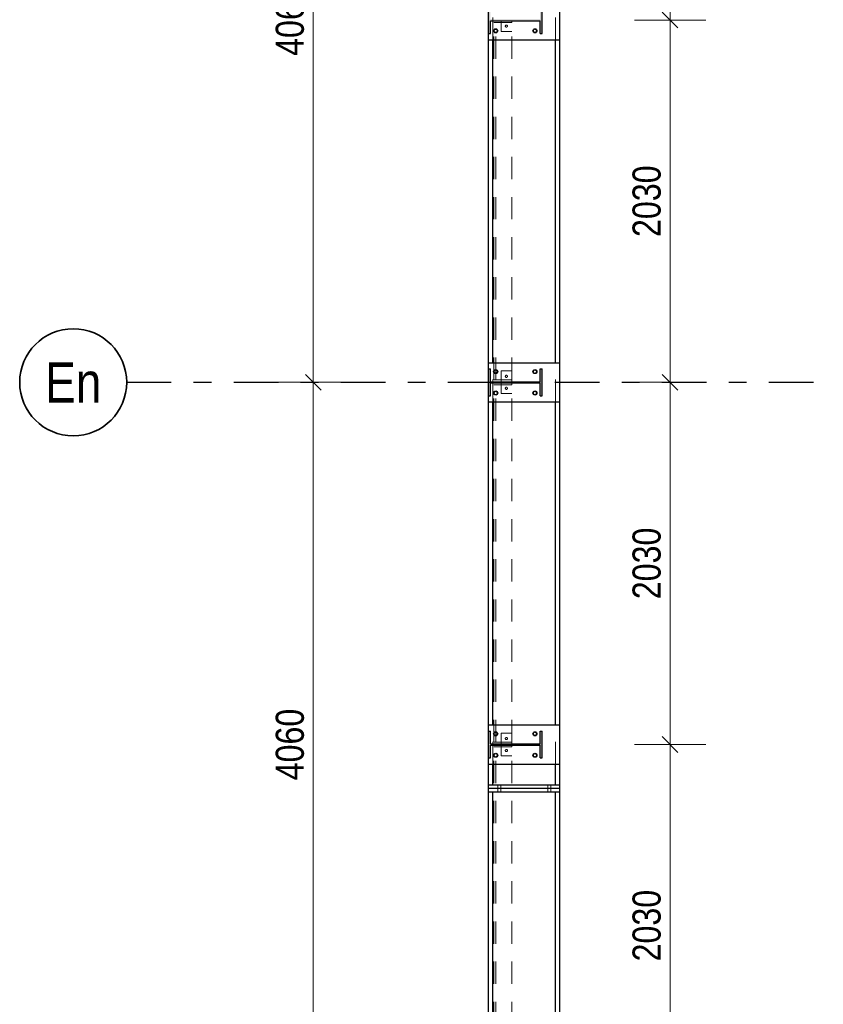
# Model space of a CAD drawing. Header units: millimetres. Extents: x -39 to 84, y 0 to 66.
# Tile 14 of 92: x -9.13 to -4.62, y 23.09 to 28.61. Entities that reach past the tile are written whole.
import ezdxf
from ezdxf.enums import TextEntityAlignment as Align

# ---------------------------------------------------------------- set-up
doc = ezdxf.new("R2010")
doc.units = ezdxf.units.MM
doc.linetypes.add('DASHDOT', pattern=[1, 0.5, -0.25, 0, -0.25])
doc.linetypes.add('HIDDEN', pattern=[0.375, 0.25, -0.125])
for name, color, linetype, lineweight in [('01_Neubau Raumschraffuren', 7, 'Continuous', 20), ('2D-NovaObj-A_Wanddurchbruch', 7, 'Continuous', 20), ('Achsen', 7, 'Continuous', 20), ('Geschnittene Kanten', 7, 'Continuous', 20), ('Schraffuren', 7, 'Continuous', 20)]:
    doc.layers.add(name, color=color, linetype=linetype, lineweight=lineweight)
doc.styles.add('Arial Narrow', font='ARIALN.TTF')
doc.dimstyles.new('Arch_Strakon_dimstyle', dxfattribs={"dimtxt": 15.75, "dimasz": 1, "dimexe": 1.25, "dimexo": 0.0625, "dimgap": 1, "dimtad": 0, "dimdec": 5, "dimzin": 12, "dimdsep": 46, "dimtxsty": 'Arial Narrow', "dimblk": 'Arrowhead_Tick', "dimsah": 1, "dimcen": 0, "dimse1": 1, "dimse2": 1, "dimclrd": 6, "dimclrt": 2, "dimazin": 0, "dimtfac": 1, "dimtdec": 4, "dimtmove": 0, "dimatfit": 3, "dimldrblk": 'NONE', "dimfxl": 1, "dimtvp": 1, "dimtolj": 1, "dimtzin": 0, "dimlwd": 13, "dimarcsym": 2})

# ---------------------------------------------------------------- blocks, each defined once
blk = doc.blocks.new('Arrowhead_Tick')
at = {"color": 0, "linetype": 'Continuous', "lineweight": -2}
for p, q in [((0, 20), (0, -10)), ((-1, 0), (0, 0)), ((10, 0), (0, 0))]:
    blk.add_line(p, q, dxfattribs=at)
at = {"color": 2, "linetype": 'Continuous', "lineweight": 35}
blk.add_line((4.42, 4.42), (-4.42, -4.42), dxfattribs=at)
blk = doc.blocks.new('*D77')
at = {"layer": '2D-NovaObj-A_Wanddurchbruch', "color": 6, "linetype": 'Continuous', "lineweight": 13}
blk.add_line((-7.4836, 22.5259), (-7.4836, 26.5659), dxfattribs=at)
at = {"layer": 'Defpoints', "color": 0}
for p in [(-8.5291, 26.5759), (-7.4836, 26.5759), (-8.5291, 22.5159)]:
    blk.add_point(p, dxfattribs=at)
at = {"layer": '2D-NovaObj-A_Wanddurchbruch', "color": 6, "lineweight": 13, "xscale": 0.01, "yscale": 0.01, "zscale": 0.01}
for p, rotation in [((-7.4836, 26.5759), 90), ((-7.4836, 22.5159), 270)]:
    blk.add_blockref('Arrowhead_Tick', p, dxfattribs=dict(at, rotation=rotation))
at = {"layer": '2D-NovaObj-A_Wanddurchbruch', "color": 2, "lineweight": 35, "insert": (-7.614, 24.5459), "char_height": 0.1575, "attachment_point": 5, "rotation": 90, "style": 'Arial Narrow'}
blk.add_mtext('\\A1;4060', dxfattribs=at)
blk = doc.blocks.new('_None')
blk = doc.blocks.new('*D78')
at = {"layer": '2D-NovaObj-A_Wanddurchbruch', "color": 6, "linetype": 'Continuous', "lineweight": 13}
blk.add_line((-7.4836, 26.5859), (-7.4836, 30.6259), dxfattribs=at)
at = {"layer": 'Defpoints', "color": 0}
for p in [(-8.5291, 30.6359), (-7.4836, 30.6359), (-8.5291, 26.5759)]:
    blk.add_point(p, dxfattribs=at)
at = {"layer": '2D-NovaObj-A_Wanddurchbruch', "color": 6, "lineweight": 13, "xscale": 0.01, "yscale": 0.01, "zscale": 0.01}
for p, rotation in [((-7.4836, 30.6359), 90), ((-7.4836, 26.5759), 270)]:
    blk.add_blockref('Arrowhead_Tick', p, dxfattribs=dict(at, rotation=rotation))
at = {"layer": '2D-NovaObj-A_Wanddurchbruch', "color": 2, "lineweight": 35, "insert": (-7.614, 28.6059), "char_height": 0.1575, "attachment_point": 5, "rotation": 90, "style": 'Arial Narrow'}
blk.add_mtext('\\A1;4060', dxfattribs=at)
blk = doc.blocks.new('*D91')
at = {"layer": '2D-NovaObj-A_Wanddurchbruch', "color": 6, "linetype": 'Continuous', "lineweight": 13}
blk.add_line((-5.4836, 22.5259), (-5.4836, 24.5359), dxfattribs=at)
at = {"layer": 'Defpoints', "color": 0}
for p in [(-6.201, 24.5459), (-5.4836, 24.5459), (-6.201, 22.5159)]:
    blk.add_point(p, dxfattribs=at)
at = {"layer": '2D-NovaObj-A_Wanddurchbruch', "color": 6, "lineweight": 13, "xscale": 0.01, "yscale": 0.01, "zscale": 0.01}
for p, rotation in [((-5.4836, 24.5459), 90), ((-5.4836, 22.5159), 270)]:
    blk.add_blockref('Arrowhead_Tick', p, dxfattribs=dict(at, rotation=rotation))
at = {"layer": '2D-NovaObj-A_Wanddurchbruch', "color": 2, "lineweight": 35, "insert": (-5.614, 23.5309), "char_height": 0.1575, "attachment_point": 5, "rotation": 90, "style": 'Arial Narrow'}
blk.add_mtext('\\A1;2030', dxfattribs=at)
blk = doc.blocks.new('*D92')
at = {"layer": '2D-NovaObj-A_Wanddurchbruch', "color": 6, "linetype": 'Continuous', "lineweight": 13}
blk.add_line((-5.4836, 24.5559), (-5.4836, 26.5659), dxfattribs=at)
at = {"layer": 'Defpoints', "color": 0}
for p in [(-6.201, 26.5759), (-5.4836, 26.5759), (-6.201, 24.5459)]:
    blk.add_point(p, dxfattribs=at)
at = {"layer": '2D-NovaObj-A_Wanddurchbruch', "color": 6, "lineweight": 13, "xscale": 0.01, "yscale": 0.01, "zscale": 0.01}
for p, rotation in [((-5.4836, 26.5759), 90), ((-5.4836, 24.5459), 270)]:
    blk.add_blockref('Arrowhead_Tick', p, dxfattribs=dict(at, rotation=rotation))
at = {"layer": '2D-NovaObj-A_Wanddurchbruch', "color": 2, "lineweight": 35, "insert": (-5.614, 25.5609), "char_height": 0.1575, "attachment_point": 5, "rotation": 90, "style": 'Arial Narrow'}
blk.add_mtext('\\A1;2030', dxfattribs=at)
blk = doc.blocks.new('*D93')
at = {"layer": '2D-NovaObj-A_Wanddurchbruch', "color": 6, "linetype": 'Continuous', "lineweight": 13}
blk.add_line((-5.4836, 26.5859), (-5.4836, 28.5959), dxfattribs=at)
at = {"layer": 'Defpoints', "color": 0}
for p in [(-6.201, 28.6059), (-5.4836, 28.6059), (-6.201, 26.5759)]:
    blk.add_point(p, dxfattribs=at)
at = {"layer": '2D-NovaObj-A_Wanddurchbruch', "color": 6, "lineweight": 13, "xscale": 0.01, "yscale": 0.01, "zscale": 0.01}
for p, rotation in [((-5.4836, 28.6059), 90), ((-5.4836, 26.5759), 270)]:
    blk.add_blockref('Arrowhead_Tick', p, dxfattribs=dict(at, rotation=rotation))
at = {"layer": '2D-NovaObj-A_Wanddurchbruch', "color": 2, "lineweight": 35, "insert": (-5.614, 27.5909), "char_height": 0.1575, "attachment_point": 5, "rotation": 90, "style": 'Arial Narrow'}
blk.add_mtext('\\A1;2030', dxfattribs=at)
blk = doc.blocks.new('*D94')
at = {"layer": '2D-NovaObj-A_Wanddurchbruch', "color": 6, "linetype": 'Continuous', "lineweight": 13}
blk.add_line((-5.4836, 28.6159), (-5.4836, 30.6259), dxfattribs=at)
at = {"layer": 'Defpoints', "color": 0}
for p in [(-5.9771, 30.6359), (-5.4836, 30.6359), (-6.201, 28.6059)]:
    blk.add_point(p, dxfattribs=at)
at = {"layer": '2D-NovaObj-A_Wanddurchbruch', "color": 6, "lineweight": 13, "xscale": 0.01, "yscale": 0.01, "zscale": 0.01}
for p, rotation in [((-5.4836, 30.6359), 90), ((-5.4836, 28.6059), 270)]:
    blk.add_blockref('Arrowhead_Tick', p, dxfattribs=dict(at, rotation=rotation))
at = {"layer": '2D-NovaObj-A_Wanddurchbruch', "color": 2, "lineweight": 35, "insert": (-5.614, 29.6209), "char_height": 0.1575, "attachment_point": 5, "rotation": 90, "style": 'Arial Narrow'}
blk.add_mtext('\\A1;2030', dxfattribs=at)

msp = doc.modelspace()

# ---------------------------------------------------------------- hatches: boundary and pattern name
at = {"layer": 'Schraffuren', "lineweight": 13, "true_color": 0x4682b4}
for points in [[(-6.2116718, 28.5308999), (-6.2009718, 28.5308999), (-6.2009718, 28.6808999), (-6.2116718, 28.6808999), (-6.2116718, 28.6094499), (-6.4902718, 28.6094499), (-6.4902718, 28.6808999), (-6.5009718, 28.6808999), (-6.5009718, 28.5308999), (-6.4902718, 28.5308999), (-6.4902718, 28.6023499), (-6.2116718, 28.6023499)], [(-6.2116718, 26.5008999), (-6.2009718, 26.5008999), (-6.2009718, 26.6508999), (-6.2116718, 26.6508999), (-6.2116718, 26.5794499), (-6.4902718, 26.5794499), (-6.4902718, 26.6508999), (-6.5009718, 26.6508999), (-6.5009718, 26.5008999), (-6.4902718, 26.5008999), (-6.4902718, 26.5723499), (-6.2116718, 26.5723499)], [(-6.2116718, 24.4708999), (-6.2009718, 24.4708999), (-6.2009718, 24.6208999), (-6.2116718, 24.6208999), (-6.2116718, 24.5494499), (-6.4902718, 24.5494499), (-6.4902718, 24.6208999), (-6.5009718, 24.6208999), (-6.5009718, 24.4708999), (-6.4902718, 24.4708999), (-6.4902718, 24.5423499), (-6.2116718, 24.5423499)]]:
    msp.add_hatch(color=145, dxfattribs=at).paths.add_polyline_path(points)

# ---------------------------------------------------------------- linework, layer by layer
at = {"color": 3, "linetype": 'Continuous', "lineweight": 25}
for p, q in [((-6.1009718, 28.4958999), (-6.1009718, 28.7158999)), ((-6.5009718, 28.4958999), (-6.5009718, 28.5308999)), ((-6.5009718, 26.6858999), (-6.5009718, 28.4958999)), ((-6.5009718, 28.4958999), (-6.1009718, 28.4958999)), ((-6.4769718, 26.6858999), (-6.4769718, 28.4958999)), ((-6.1249718, 26.6858999), (-6.1249718, 28.4958999)), ((-6.1009718, 26.6858999), (-6.1009718, 28.4958999)), ((-6.5009718, 26.6508999), (-6.5009718, 26.6858999)), ((-6.5009718, 26.6858999), (-6.1009718, 26.6858999)), ((-6.1009718, 26.4658999), (-6.1009718, 26.6858999)), ((-6.5009718, 26.4658999), (-6.5009718, 26.5008999)), ((-6.5009718, 24.6558999), (-6.5009718, 26.4658999)), ((-6.5009718, 26.4658999), (-6.1009718, 26.4658999)), ((-6.4769718, 24.6558999), (-6.4769718, 26.4658999)), ((-6.1249718, 24.6558999), (-6.1249718, 26.4658999)), ((-6.1009718, 24.6558999), (-6.1009718, 26.4658999)), ((-6.5009718, 24.6208999), (-6.5009718, 24.6558999)), ((-6.5009718, 24.6558999), (-6.1009718, 24.6558999)), ((-6.1009718, 24.4358999), (-6.1009718, 24.6558999)), ((-6.5009718, 24.4358999), (-6.5009718, 24.4708999)), ((-6.5009718, 24.3208999), (-6.5009718, 24.4358999)), ((-6.5009718, 24.4358999), (-6.1009718, 24.4358999)), ((-6.4769718, 24.3208999), (-6.4769718, 24.4358999)), ((-6.1249718, 24.3208999), (-6.1249718, 24.4358999)), ((-6.1009718, 24.3208999), (-6.1009718, 24.4358999)), ((-6.5009718, 24.3008999), (-6.5009718, 24.3208999)), ((-6.5009718, 24.3208999), (-6.4769718, 24.3208999)), ((-6.5009718, 24.2808999), (-6.5009718, 24.3008999)), ((-6.5009718, 24.3008999), (-6.1009707, 24.3008999)), ((-6.5009718, 22.6258999), (-6.5009718, 24.2808999)), ((-6.5009718, 24.2808999), (-6.4769718, 24.2808999)), ((-6.4769718, 24.3208999), (-6.1249718, 24.3208999)), ((-6.4769718, 22.6258999), (-6.4769718, 24.2808999)), ((-6.4769718, 24.2808999), (-6.1249718, 24.2808999)), ((-6.1249718, 24.3208999), (-6.1009718, 24.3208999)), ((-6.1249718, 22.6258999), (-6.1249718, 24.2808999)), ((-6.1249718, 24.2808999), (-6.1009718, 24.2808999)), ((-6.1009718, 24.3008999), (-6.1009718, 24.3208999)), ((-6.1009718, 24.2808999), (-6.1009718, 24.3008999)), ((-6.1009718, 22.6258999), (-6.1009718, 24.2808999))]:
    msp.add_line(p, q, dxfattribs=at)
at = {"color": 3, "linetype": 'DASHDOT', "lineweight": 25, "ltscale": 0.5}
msp.add_line((-8.5291243, 26.5758999), (-4.6243362, 26.5758999), dxfattribs=at)
at = {"color": 3, "linetype": 'Continuous', "lineweight": 25}
for centre in [(-6.4609718, 28.5458999), (-6.2409718, 28.5458999), (-6.4609718, 26.6358999), (-6.2409718, 26.6358999), (-6.4609718, 26.5158999), (-6.2409718, 26.5158999), (-6.4609718, 24.6058999), (-6.2409718, 24.6058999), (-6.4609718, 24.4858999), (-6.2409718, 24.4858999)]:
    msp.add_circle(centre, 0.0115, dxfattribs=at)
at = {"layer": '01_Neubau Raumschraffuren', "color": 6, "linetype": 'HIDDEN', "lineweight": 13, "ltscale": 0.5}
for p, q in [((-6.4769718, 28.4958999), (-6.4769718, 28.7158999)), ((-6.1249718, 28.4958999), (-6.1249718, 28.7158999)), ((-6.4709718, 26.5894499), (-6.4709718, 28.5923499)), ((-6.4709718, 28.5923499), (-6.4599718, 28.5923499)), ((-6.4599718, 26.5894499), (-6.4599718, 28.5923499)), ((-6.4599718, 28.5923499), (-6.3709718, 28.5923499)), ((-6.4309718, 28.5423499), (-6.4309718, 28.6023499)), ((-6.3709718, 28.5923499), (-6.3709718, 28.6023499)), ((-6.3709718, 26.5894499), (-6.3709718, 28.5923499)), ((-6.4309718, 28.5423499), (-6.3709718, 28.5423499)), ((-6.4032734, 28.577891), (-6.4032731, 28.5778909)), ((-6.3986702, 28.566809), (-6.39867, 28.5668089)), ((-6.3954308, 28.5746516), (-6.3954305, 28.5746515)), ((-6.4769718, 26.4658999), (-6.4769718, 26.6858999)), ((-6.1249718, 26.4658999), (-6.1249718, 26.6858999)), ((-6.4309718, 26.5794499), (-6.4309718, 26.6394499)), ((-6.4309718, 26.6394499), (-6.3709718, 26.6394499)), ((-6.3986702, 26.6149908), (-6.39867, 26.6149909)), ((-6.4709718, 26.5894499), (-6.4599718, 26.5894499)), ((-6.4709718, 24.5594499), (-6.4709718, 26.5623499)), ((-6.4709718, 26.5623499), (-6.4599718, 26.5623499)), ((-6.4599718, 26.5894499), (-6.3709718, 26.5894499)), ((-6.4599718, 24.5594499), (-6.4599718, 26.5623499)), ((-6.4599718, 26.5623499), (-6.3709718, 26.5623499)), ((-6.4309718, 26.5123499), (-6.4309718, 26.5723499)), ((-6.3954308, 26.5446516), (-6.3954305, 26.5446515)), ((-6.3709718, 26.5794499), (-6.3709718, 26.5894499)), ((-6.3709718, 26.5623499), (-6.3709718, 26.5723499)), ((-6.3709718, 24.5594499), (-6.3709718, 26.5623499)), ((-6.4309718, 26.5123499), (-6.3709718, 26.5123499)), ((-6.4065128, 26.5400484), (-6.4065125, 26.5400483)), ((-6.4769718, 24.4358999), (-6.4769718, 24.6558999)), ((-6.1249718, 24.4358999), (-6.1249718, 24.6558999)), ((-6.4709718, 24.5594499), (-6.4599718, 24.5594499)), ((-6.4599718, 24.5594499), (-6.3709718, 24.5594499)), ((-6.4309718, 24.5494499), (-6.4309718, 24.6094499)), ((-6.4309718, 24.6094499), (-6.3709718, 24.6094499)), ((-6.3709718, 24.5494499), (-6.3709718, 24.5594499)), ((-6.4709718, 22.5294499), (-6.4709718, 24.5323499)), ((-6.4709718, 24.5323499), (-6.4599718, 24.5323499)), ((-6.4599718, 22.5294499), (-6.4599718, 24.5323499)), ((-6.4599718, 24.5323499), (-6.3709718, 24.5323499)), ((-6.4309718, 24.4823499), (-6.4309718, 24.5423499)), ((-6.4065128, 24.5100484), (-6.4065125, 24.5100483)), ((-6.3709718, 24.5323499), (-6.3709718, 24.5423499)), ((-6.3709718, 22.5294499), (-6.3709718, 24.5323499)), ((-6.4309718, 24.4823499), (-6.3709718, 24.4823499)), ((-6.4494718, 24.3008999), (-6.4494718, 24.3208999)), ((-6.4494718, 24.2808999), (-6.4494718, 24.3008999)), ((-6.4324718, 24.3008999), (-6.4324718, 24.3208999)), ((-6.4324718, 24.2808999), (-6.4324718, 24.3008999)), ((-6.1694707, 24.3008999), (-6.1694707, 24.3208999)), ((-6.1694707, 24.2808999), (-6.1694707, 24.3008999)), ((-6.1524707, 24.3008999), (-6.1524707, 24.3208999)), ((-6.1524707, 24.2808999), (-6.1524707, 24.3008999))]:
    msp.add_line(p, q, dxfattribs=at)
for centre, radius in [((-6.4609718, 28.5458999), 0.0085), ((-6.4009718, 28.57235), 0.006), ((-6.2409718, 28.5458999), 0.0085), ((-6.4609718, 26.6358999), 0.0085), ((-6.4009718, 26.6094498), 0.006), ((-6.2409718, 26.6358999), 0.0085), ((-6.4009718, 26.54235), 0.006), ((-6.4609718, 26.5158999), 0.0085), ((-6.2409718, 26.5158999), 0.0085), ((-6.4609718, 24.6058999), 0.0085), ((-6.2409718, 24.6058999), 0.0085), ((-6.4009718, 24.5794498), 0.006), ((-6.4009718, 24.51235), 0.006), ((-6.4609718, 24.4858999), 0.0085), ((-6.2409718, 24.4858999), 0.0085)]:
    msp.add_circle(centre, radius, dxfattribs=at)
at = {"layer": '2D-NovaObj-A_Wanddurchbruch', "color": 9, "linetype": 'Continuous', "lineweight": 0}
for centre in [(-6.2009718, 28.6058999), (-6.2009718, 26.5758999), (-6.2009718, 24.5458999)]:
    msp.add_circle(centre, 0.00111, dxfattribs=at)
at = {"layer": 'Achsen', "color": 2, "linetype": 'Continuous', "lineweight": 35}
msp.add_circle((-8.8291243, 26.5758917), 0.3, dxfattribs=at)
at = {"layer": 'Geschnittene Kanten', "color": 3, "linetype": 'Continuous', "lineweight": 25}
for p, q in [((-6.5009718, 28.5308999), (-6.5009718, 28.6808999)), ((-6.2009718, 28.5308999), (-6.2009718, 28.6808999)), ((-6.4902718, 28.5308999), (-6.4902718, 28.6023499)), ((-6.4902718, 28.6023499), (-6.2116718, 28.6023499)), ((-6.2116718, 28.5308999), (-6.2116718, 28.6023499)), ((-6.5009718, 28.5308999), (-6.4902718, 28.5308999)), ((-6.2116718, 28.5308999), (-6.2009718, 28.5308999)), ((-6.5009718, 26.5008999), (-6.5009718, 26.6508999)), ((-6.5009718, 26.6508999), (-6.4902718, 26.6508999)), ((-6.4902718, 26.5794499), (-6.4902718, 26.6508999)), ((-6.2116718, 26.5794499), (-6.2116718, 26.6508999)), ((-6.2116718, 26.6508999), (-6.2009718, 26.6508999)), ((-6.2009718, 26.5008999), (-6.2009718, 26.6508999)), ((-6.4902718, 26.5794499), (-6.2116718, 26.5794499)), ((-6.4902718, 26.5008999), (-6.4902718, 26.5723499)), ((-6.4902718, 26.5723499), (-6.2116718, 26.5723499)), ((-6.2116718, 26.5008999), (-6.2116718, 26.5723499)), ((-6.5009718, 26.5008999), (-6.4902718, 26.5008999)), ((-6.2116718, 26.5008999), (-6.2009718, 26.5008999)), ((-6.5009718, 24.4708999), (-6.5009718, 24.6208999)), ((-6.5009718, 24.6208999), (-6.4902718, 24.6208999)), ((-6.4902718, 24.5494499), (-6.4902718, 24.6208999)), ((-6.2116718, 24.5494499), (-6.2116718, 24.6208999)), ((-6.2116718, 24.6208999), (-6.2009718, 24.6208999)), ((-6.2009718, 24.4708999), (-6.2009718, 24.6208999)), ((-6.4902718, 24.5494499), (-6.2116718, 24.5494499)), ((-6.4902718, 24.4708999), (-6.4902718, 24.5423499)), ((-6.4902718, 24.5423499), (-6.2116718, 24.5423499)), ((-6.2116718, 24.4708999), (-6.2116718, 24.5423499)), ((-6.5009718, 24.4708999), (-6.4902718, 24.4708999)), ((-6.2116718, 24.4708999), (-6.2009718, 24.4708999))]:
    msp.add_line(p, q, dxfattribs=at)

# ---------------------------------------------------------------- texts
at = {"layer": 'Achsen', "color": 4, "lineweight": 50, "style": 'Arial Narrow'}
msp.add_text('En', height=0.225, dxfattribs=at).set_placement((-8.8291243, 26.5750643), align=Align.MIDDLE_CENTER)

# ---------------------------------------------------------------- dimensions: what is measured, and where the dimension line sits
at = {"layer": '2D-NovaObj-A_Wanddurchbruch', "lineweight": 35}
for base, p1, p2, text, picture, middle in [((-7.4836151, 30.6358917), (-8.5291243, 26.5758999), (-8.5291243, 30.6358917), '4060', '*D78', (-7.4836151, 28.6058958)), ((-5.4836151, 30.6358999), (-6.2009718, 28.6058999), (-5.9770849, 30.6358999), '2030', '*D94', (-5.4836151, 29.6208999)), ((-5.4836151, 28.6058999), (-6.2009718, 26.5758999), (-6.2009718, 28.6058999), '2030', '*D93', (-5.4836151, 27.5908999)), ((-7.4836151, 26.5758999), (-8.5291243, 22.5158999), (-8.5291243, 26.5758999), '4060', '*D77', (-7.4836151, 24.5458999)), ((-5.4836151, 26.5758999), (-6.2009718, 24.5458999), (-6.2009718, 26.5758999), '2030', '*D92', (-5.4836151, 25.5608999)), ((-5.4836151, 24.5458999), (-6.2009718, 22.5158999), (-6.2009718, 24.5458999), '2030', '*D91', (-5.4836151, 23.5308999))]:
    dim = msp.add_linear_dim(base=base, p1=p1, p2=p2, angle=90, text=text, dimstyle='Arch_Strakon_dimstyle', override={"dimscale": 0.01, "dimtxt": 15.75, "dimasz": 1, "dimgap": 5, "dimtad": 1, "dimjust": 0, "dimtih": 0, "dimtoh": 0, "dimdec": 6, "dimdsep": 46, "dimtxsty": 'Arial Narrow', "dimclrd": 6, "dimclrt": 2, "dimtix": 1, "dimtofl": 255, "dimtmove": 0, "dimatfit": 2, "dimfxl": 0, "dimfxlon": 0, "dimtvp": 31.746032, "dimlwd": 13}, dxfattribs=at)
    dim.commit()
    dim.dimension.update_dxf_attribs({"geometry": picture, "text_midpoint": middle, "dimtype": 160})

doc.saveas('drawing.dxf')
